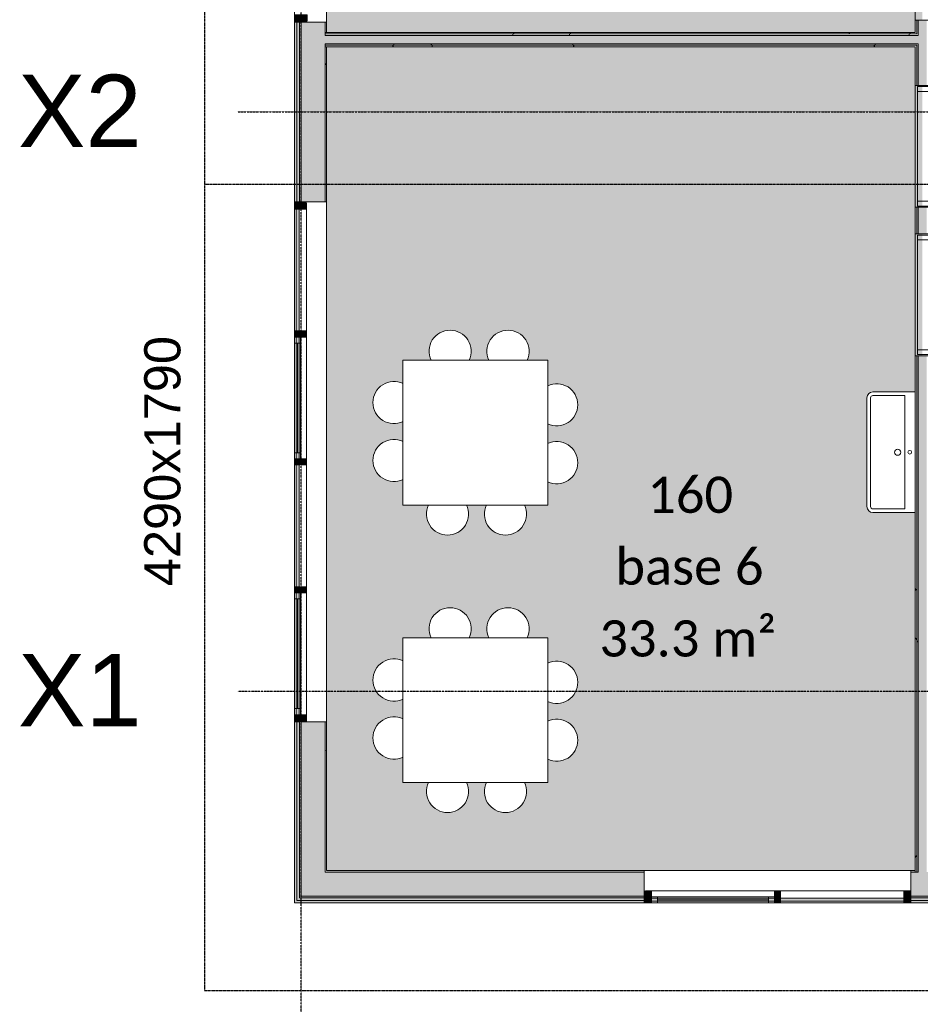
# Model space of a CAD drawing. Header units: millimetres. Extents: x -66110 to 16285, y -16697 to 38719.
# Tile 2 of 55: x -59681 to -52218, y -7395 to 765. Entities that reach past the tile are written whole.
import ezdxf

# ---------------------------------------------------------------- set-up
doc = ezdxf.new("R2010")
doc.units = ezdxf.units.MM
for name, pattern in [('Dash 1mm', [2, 1, -1]), ('Grid Line', [5, 2, -1, 1, -1]), ('Overhead', [3.96875, 2.38125, -1.5875])]:
    doc.linetypes.add(name, pattern=pattern)
for name, color, linetype, lineweight in [('Curtain Panels', 7, 'Continuous', 9), ('Curtain Wall Mullions', 7, 'Continuous', 18), ('Doors', 7, 'Dash 1mm', 9), ('IfcAnnotation', 7, 'Continuous', 9), ('IfcCurtainWall', 7, 'Continuous', 9), ('IfcDoor', 7, 'Continuous', 9), ('IfcGrid', 7, 'Continuous', 9), ('IfcWall', 7, 'Continuous', 9), ('IfcWindow', 7, 'Continuous', 9), ('Not Exported', 7, 'Continuous', 9), ('Windows', 7, 'Continuous', 9)]:
    doc.layers.add(name, color=color, linetype=linetype, lineweight=lineweight)
doc.layers.add('IfcFlowTerminal', color=9, linetype='Continuous', lineweight=9, true_color=0x808080)
doc.layers.add('IfcFurniture', color=9, linetype='Continuous', lineweight=9, true_color=0x808080)
doc.styles.add('Arial_1', font='arial.ttf', dxfattribs={"height": 600})
doc.styles.add('Calibri', font='calibri.ttf', dxfattribs={"height": 300})
doc.styles.add('Swis721 Lt BT', font='swissl.ttf', dxfattribs={"height": 300})
pattern_1 = [(0, (0, 0), (812.8, 203.2), [67.056, -542.544, 67.056, -542.544, -3251.2]), (0, (0, 0), (812.8, 203.2), [-1219.2, 67.056, -1152.144, 67.056, -542.544, -1422.4]), (0, (0, 0), (812.8, 203.2), [-3048, 67.056, -339.344, 67.056, -948.944]), (120, (304.8, 101.6), (-582.37636, 602.30545), [67.056, -542.544, 67.056, -542.544, -3251.2]), (120, (304.8, 101.6), (-582.37636, 602.30545), [-1219.2, 67.056, -1152.144, 67.056, -542.544, -1422.4]), (120, (304.8, 101.6), (-582.37636, 602.30545), [-3048, 67.056, -339.344, 67.056, -948.944]), (240, (406.4, 508), (-230.42364, -805.50545), [67.056, -542.544, 67.056, -542.544, -3251.2]), (240, (406.4, 508), (-230.42364, -805.50545), [-1219.2, 67.056, -1152.144, 67.056, -542.544, -1422.4]), (240, (406.4, 508), (-230.42364, -805.50545), [-3048, 67.056, -339.344, 67.056, -948.944])]

# ---------------------------------------------------------------- blocks, each defined once
blk = doc.blocks.new('_furniture_boks instance - _furniture_boks instance-1821464-plan 01 ny 200')
at = {"layer": 'IfcFurniture'}
for p, q in [((600, 600), (-600, 600)), ((-600, 600), (-600, -600)), ((600, -600), (600, 600)), ((-600, -600), (600, -600))]:
    blk.add_line(p, q, dxfattribs=at)
blk = doc.blocks.new('stol138 - stol-1915101-plan 01 ny 200')
at = {"layer": 'IfcFurniture'}
for start, end in [(360, 115.23706), (244.76294, 0)]:
    blk.add_arc((-1801.4, 56177.7), 175, start, end, dxfattribs=at)
blk = doc.blocks.new('stol139 - stol-1915110-plan 01 ny 200')
at = {"layer": 'IfcFurniture'}
for start, end in [(360, 115.23706), (244.76294, 0)]:
    blk.add_arc((-1801.4, 56097.7), 175, start, end, dxfattribs=at)
blk = doc.blocks.new('stol140 - stol-1915119-plan 01 ny 200')
at = {"layer": 'IfcFurniture'}
for start, end in [(90, 205.23706), (334.76294, 90)]:
    blk.add_arc((-2344.9, 56761.1), 175, start, end, dxfattribs=at)
blk = doc.blocks.new('stol141 - stol-1915128-plan 01 ny 200')
at = {"layer": 'IfcFurniture'}
for start, end in [(90, 205.23706), (334.76294, 90)]:
    blk.add_arc((-2424.9, 56761.1), 175, start, end, dxfattribs=at)
blk = doc.blocks.new('stol142 - stol-1915137-plan 01 ny 200')
at = {"layer": 'IfcFurniture'}
for start, end in [(154.76294, 270), (270, 25.23706)]:
    blk.add_arc((-2970.1, 55049), 175, start, end, dxfattribs=at)
blk = doc.blocks.new('stol143 - stol-1915146-plan 01 ny 200')
at = {"layer": 'IfcFurniture'}
for start, end in [(154.76294, 270), (270, 25.23706)]:
    blk.add_arc((-2890.1, 55049), 175, start, end, dxfattribs=at)
blk = doc.blocks.new('stol144 - stol-1915155-plan 01 ny 200')
at = {"layer": 'IfcFurniture'}
for start, end in [(64.76294, 180), (180, 295.23706)]:
    blk.add_arc((-3513.6, 55592.5), 175, start, end, dxfattribs=at)
blk = doc.blocks.new('stol145 - stol-1915164-plan 01 ny 200')
at = {"layer": 'IfcFurniture'}
for start, end in [(64.76294, 180), (180, 295.23706)]:
    blk.add_arc((-3513.6, 55672.5), 175, start, end, dxfattribs=at)
blk = doc.blocks.new('stol171 - stol-1915175-plan 01 ny 200')
at = {"layer": 'IfcFurniture'}
for start, end in [(0, 115.23706), (244.76294, 0)]:
    blk.add_arc((-4101.2, 56177.7), 175, start, end, dxfattribs=at)
blk = doc.blocks.new('stol172 - stol-1915184-plan 01 ny 200')
at = {"layer": 'IfcFurniture'}
for start, end in [(0, 115.23706), (244.76294, 0)]:
    blk.add_arc((-4101.2, 56097.7), 175, start, end, dxfattribs=at)
blk = doc.blocks.new('stol173 - stol-1915193-plan 01 ny 200')
at = {"layer": 'IfcFurniture'}
for start, end in [(90, 205.23706), (334.76294, 90)]:
    blk.add_arc((-4644.6, 56761.1), 175, start, end, dxfattribs=at)
blk = doc.blocks.new('stol174 - stol-1915202-plan 01 ny 200')
at = {"layer": 'IfcFurniture'}
for start, end in [(90, 205.23706), (334.76294, 90)]:
    blk.add_arc((-4724.6, 56761.1), 175, start, end, dxfattribs=at)
blk = doc.blocks.new('stol175 - stol-1915211-plan 01 ny 200')
at = {"layer": 'IfcFurniture'}
for start, end in [(154.76294, 270), (270, 25.23706)]:
    blk.add_arc((-5269.8, 55049), 175, start, end, dxfattribs=at)
blk = doc.blocks.new('stol176 - stol-1915220-plan 01 ny 200')
at = {"layer": 'IfcFurniture'}
for start, end in [(154.76294, 270), (270, 25.23706)]:
    blk.add_arc((-5189.8, 55049), 175, start, end, dxfattribs=at)
blk = doc.blocks.new('stol177 - stol-1915229-plan 01 ny 200')
at = {"layer": 'IfcFurniture'}
for start, end in [(64.76294, 180), (180, 295.23706)]:
    blk.add_arc((-5813.3, 55592.5), 175, start, end, dxfattribs=at)
blk = doc.blocks.new('stol178 - stol-1915238-plan 01 ny 200')
at = {"layer": 'IfcFurniture'}
for start, end in [(64.76294, 180), (180, 295.23706)]:
    blk.add_arc((-5813.3, 55672.5), 175, start, end, dxfattribs=at)
blk = doc.blocks.new('System Panel - Gf100-1946558-plan 01 ny 200')
at = {"layer": 'IfcCurtainWall', "true_color": 0x80ffff}
blk.add_hatch(color=131, dxfattribs=at).paths.add_polyline_path([(-505, -37.5), (505, -37.5), (505, -12.5), (-505, -12.5)])
at = {"layer": 'Curtain Panels'}
for p, q in [((505, -12.5), (-505, -12.5)), ((-505, -12.5), (-505, -37.5)), ((-505, -37.5), (505, -37.5)), ((505, -37.5), (505, -12.5))]:
    blk.add_line(p, q, dxfattribs=at)
blk = doc.blocks.new('Rectangular Mullion - 50x100 høyre-1946552-plan 01 ny 200')
at = {"layer": 'IfcCurtainWall'}
for p, q in [((-57404, -805), (-57404, -1815)), ((-57304, -1815), (-57304, -805))]:
    blk.add_line(p, q, dxfattribs=at)
blk = doc.blocks.new('Rectangular Mullion - 50x100 høyre-1946553-plan 01 ny 200')
at = {"layer": 'IfcCurtainWall'}
for p, q in [((-57404, -2925), (-57404, -3935)), ((-57304, -3935), (-57304, -2925))]:
    blk.add_line(p, q, dxfattribs=at)
blk = doc.blocks.new('Rectangular Mullion - 50x100 venstre-2027930-plan 01 ny 200')
at = {"layer": 'IfcCurtainWall', "true_color": 0xa62f11}
blk.add_hatch(color=24, dxfattribs=at).paths.add_polyline_path([(-10, 50), (-10, -50), (-60, -50), (-60, 50)])
at = {"layer": 'Curtain Wall Mullions'}
for p, q in [((-60, -50), (-60, 50)), ((-60, 50), (-10, 50)), ((-10, 50), (-10, -50)), ((-1, -50), (-1, 50)), ((-1, 50), (0, 50)), ((0, 50), (0, -50)), ((-10, -50), (-60, -50)), ((0, -50), (-1, -50))]:
    blk.add_line(p, q, dxfattribs=at)
blk = doc.blocks.new('Rectangular Mullion - 50x100-1874893-plan 01 ny 200')
at = {"layer": 'IfcCurtainWall', "true_color": 0xa62f11}
blk.add_hatch(color=24, dxfattribs=at).paths.add_polyline_path([(-25, 50), (25, 50), (25, -50), (-25, -50)])
at = {"layer": 'Curtain Wall Mullions'}
for p, q in [((-25, 50), (25, 50)), ((-25, -50), (-25, 50)), ((25, 50), (25, -50)), ((25, -50), (-25, -50))]:
    blk.add_line(p, q, dxfattribs=at)
blk = doc.blocks.new('System Panel - Gf100-1946557-plan 01 ny 200')
at = {"layer": 'IfcCurtainWall', "true_color": 0x80ffff}
blk.add_hatch(color=131, dxfattribs=at).paths.add_polyline_path([(505, -12.5), (-505, -12.5), (-505, -37.5), (505, -37.5)])
at = {"layer": 'Curtain Panels'}
for p, q in [((505, -12.5), (-505, -12.5)), ((-505, -12.5), (-505, -37.5)), ((-505, -37.5), (505, -37.5)), ((505, -37.5), (505, -12.5))]:
    blk.add_line(p, q, dxfattribs=at)
blk = doc.blocks.new('Rectangular Mullion - 50x100 høyre-1946554-plan 01 ny 200')
at = {"layer": 'IfcCurtainWall'}
for p, q in [((-57404, -3985), (-57404, -4995)), ((-57304, -4995), (-57304, -3985)), ((-57404, -5045), (-57404, -5054)), ((-57304, -5054), (-57304, -5045))]:
    blk.add_line(p, q, dxfattribs=at)
blk = doc.blocks.new('Curtain Wall-Awning - Curtain Wall-Awning-2075036-plan 01 ny 200')
at = {"layer": 'IfcWindow'}
for p, q in [((-505, 0), (505, 0)), ((505, -50), (-505, -50))]:
    blk.add_line(p, q, dxfattribs=at)
at = {"layer": 'Windows'}
for p, q in [((-505, -50), (-505, 0)), ((-505, 0), (-505, -50)), ((-455, 0), (-505, 0)), ((-505, -50), (-455, -50)), ((-455, -50), (-455, 0)), ((-455, -24.6), (455, -24.6)), ((455, 0), (505, 0)), ((455, -50), (455, 0)), ((505, -50), (455, -50)), ((505, 0), (505, -50)), ((505, 0), (505, -50))]:
    blk.add_line(p, q, dxfattribs=at)
blk = doc.blocks.new('Rectangular Mullion - 50x100 høyre-1945427-plan 01 ny 200')
at = {"layer": 'IfcCurtainWall', "true_color": 0xa62f11}
blk.add_hatch(color=24, dxfattribs=at).paths.add_polyline_path([(-60, 50), (-60, -50), (-10, -50), (-10, 50)])
at = {"layer": 'Curtain Wall Mullions'}
for p, q in [((-60, 50), (-60, -50)), ((-10, 50), (-60, 50)), ((-10, -50), (-10, 50)), ((0, 50), (-1, 50)), ((-1, 50), (-1, -50)), ((0, -50), (0, 50)), ((-60, -50), (-10, -50)), ((-1, -50), (0, -50))]:
    blk.add_line(p, q, dxfattribs=at)
blk = doc.blocks.new('Dør Enkel - D10x21-1991679-plan 01 ny 200')
at = {"layer": 'Doors', "linetype": 'Continuous'}
for p, q in [((-455, 40), (-495, 40)), ((-495, 40), (-495, -60)), ((-455, -60), (-455, 40)), ((455, -60), (455, 40)), ((495, 40), (455, 40)), ((495, -60), (495, 40)), ((-495, -60), (-455, -60)), ((455, -60), (455, -970)), ((455, -60), (495, -60))]:
    blk.add_line(p, q, dxfattribs=at)
at = {"layer": 'Doors'}
blk.add_arc((455, -60), 910, 180, 270, dxfattribs=at)
at = {"layer": 'IfcDoor'}
for p, q in [((-455, 40), (455, 40)), ((-455, -60), (455, -60))]:
    blk.add_line(p, q, dxfattribs=at)
blk = doc.blocks.new('Dør Enkel_Glassfelt - D10x21__Glassfelt-1960222-plan 01 ny 200')
at = {"layer": 'Doors', "color": 150, "linetype": 'Continuous', "true_color": 0x0080ff}
blk.add_line((455, 60), (455, 970), dxfattribs=at)
at = {"layer": 'Doors', "linetype": 'Continuous'}
for p, q in [((-495, -40), (-495, 60)), ((-495, 60), (-455, 60)), ((-455, 60), (-455, -40)), ((455, 60), (455, -40)), ((455, 60), (495, 60)), ((495, 60), (495, -40)), ((-455, -40), (-495, -40)), ((495, -40), (455, -40))]:
    blk.add_line(p, q, dxfattribs=at)
at = {"layer": 'Doors'}
blk.add_arc((455, 60), 910, 90, 180, dxfattribs=at)
at = {"layer": 'IfcDoor'}
for p, q in [((-455, 60), (455, 60)), ((-455, -40), (455, -40))]:
    blk.add_line(p, q, dxfattribs=at)
blk = doc.blocks.new('Servant - renne 1000-2001925-plan 01 ny 200')
at = {"layer": 'IfcFlowTerminal'}
for p, q in [((-500, -20), (-500, -370)), ((500, -370), (500, -20)), ((-470, -370), (-470, -105)), ((-470, -105), (470, -105)), ((470, -105), (470, -370)), ((450, -390), (-450, -390)), ((-450, -420), (450, -420))]:
    blk.add_line(p, q, dxfattribs=at)
for centre, radius in [((0, -65), 15), ((0, -165.2), 25)]:
    blk.add_circle(centre, radius, dxfattribs=at)
for centre, radius, start, end in [((-450, -370), 50, 180, 270), ((-450, -370), 20, 180, 270), ((450, -370), 50, 270, 360), ((450, -370), 20, 270, 360)]:
    blk.add_arc(centre, radius, start, end, dxfattribs=at)
blk = doc.blocks.new('Rectangular Mullion - 50x100 høyre-V82-plan 01 ny 200')
at = {"layer": 'IfcCurtainWall', "true_color": 0xa62f11}
blk.add_hatch(color=24, dxfattribs=at).paths.add_polyline_path([(-10, -50), (-10, 50), (-60, 50), (-60, -50)])
at = {"layer": 'Curtain Wall Mullions'}
for p, q in [((-10, 50), (-60, 50)), ((-60, 50), (-60, -50)), ((-10, -50), (-10, 50)), ((0, 50), (-1, 50)), ((-1, 50), (-1, -50)), ((0, -50), (0, 50)), ((-60, -50), (-10, -50)), ((-1, -50), (0, -50))]:
    blk.add_line(p, q, dxfattribs=at)
blk = doc.blocks.new('System Panel - Gf100-2028170-plan 01 ny 200')
at = {"layer": 'IfcCurtainWall', "true_color": 0x80ffff}
blk.add_hatch(color=131, dxfattribs=at).paths.add_polyline_path([(510, -37.5), (510, -12.5), (-510, -12.5), (-510, -37.5), (185.9, -37.5)])
at = {"layer": 'Curtain Panels'}
for p, q in [((510, -12.5), (-510, -12.5)), ((-510, -12.5), (-510, -37.5)), ((-510, -37.5), (510, -37.5)), ((510, -37.5), (510, -12.5))]:
    blk.add_line(p, q, dxfattribs=at)
blk = doc.blocks.new('Rectangular Mullion - 50x100 høyre-2028166-plan 01 ny 200')
at = {"layer": 'IfcCurtainWall'}
for p, q in [((-41325, -6454), (-42345, -6454)), ((-42345, -6554), (-41325, -6554))]:
    blk.add_line(p, q, dxfattribs=at)
blk = doc.blocks.new('Rectangular Mullion - 50x100 venstre-2031598-plan 01 ny 200')
at = {"layer": 'IfcCurtainWall', "true_color": 0xa62f11}
blk.add_hatch(color=24, dxfattribs=at).paths.add_polyline_path([(-60, 50), (-10, 50), (-10, -50), (-60, -50)])
at = {"layer": 'Curtain Wall Mullions'}
for p, q in [((-60, -50), (-60, 50)), ((-60, 50), (-10, 50)), ((-10, 50), (-10, -50)), ((-1, -50), (-1, 50)), ((-1, 50), (0, 50)), ((0, 50), (0, -50)), ((-10, -50), (-60, -50)), ((0, -50), (-1, -50))]:
    blk.add_line(p, q, dxfattribs=at)
blk = doc.blocks.new('Rectangular Mullion - 50x100 høyre-2028168-plan 01 ny 200')
at = {"layer": 'IfcCurtainWall'}
for p, q in [((-40255, -6454), (-41275, -6454)), ((-40196, -6454), (-40205, -6454)), ((-41275, -6554), (-40255, -6554)), ((-40205, -6554), (-40196, -6554))]:
    blk.add_line(p, q, dxfattribs=at)
blk = doc.blocks.new('Rectangular Mullion - 50x100 høyre-1874904-plan 01 ny 200')
at = {"layer": 'IfcCurtainWall', "true_color": 0xa62f11}
h = blk.add_hatch(color=24, dxfattribs=at)
h.paths.add_polyline_path([(-10, 50), (-60, 50), (-60, -50), (-10, -50)])
h.paths.add_polyline_path([(0, 50), (-1, 50), (0, -50)])
at = {"layer": 'Curtain Wall Mullions'}
for p, q in [((-60, 50), (-60, -50)), ((-10, 50), (-60, 50)), ((-10, -50), (-10, 50)), ((0, 50), (-1, 50)), ((-1, 50), (-1, -50)), ((0, -50), (0, 50)), ((-60, -50), (-10, -50)), ((-1, -50), (0, -50))]:
    blk.add_line(p, q, dxfattribs=at)
blk = doc.blocks.new('System Panel - Gf100-2028172-plan 01 ny 200')
at = {"layer": 'IfcCurtainWall', "true_color": 0x80ffff}
blk.add_hatch(color=131, dxfattribs=at).paths.add_polyline_path([(510, -37.5), (510, -12.5), (-510, -12.5), (-510, -37.5), (403.3, -37.5)])
at = {"layer": 'Curtain Panels'}
for p, q in [((510, -12.5), (-510, -12.5)), ((-510, -12.5), (-510, -37.5)), ((-510, -37.5), (510, -37.5)), ((510, -37.5), (510, -12.5))]:
    blk.add_line(p, q, dxfattribs=at)
blk = doc.blocks.new('Curtain Wall-Awning - Curtain Wall-Awning-2075534-plan 01 ny 200')
at = {"layer": 'IfcWindow'}
for p, q in [((-510, 0), (510, 0)), ((510, -50), (-510, -50))]:
    blk.add_line(p, q, dxfattribs=at)
at = {"layer": 'Windows'}
for p, q in [((-510, -50), (-510, 0)), ((-510, 0), (-510, -50)), ((-460, 0), (-510, 0)), ((-510, -50), (-460, -50)), ((-460, -50), (-460, 0)), ((-460, -24.6), (460, -24.6)), ((460, 0), (510, 0)), ((460, -50), (460, 0)), ((510, -50), (460, -50)), ((510, 0), (510, -50)), ((510, 0), (510, -50))]:
    blk.add_line(p, q, dxfattribs=at)

msp = doc.modelspace()

# ---------------------------------------------------------------- hatches: boundary and pattern name
at = {"layer": 'IfcWall', "lineweight": 5, "true_color": 0xa62f11}
h = msp.add_hatch(color=24, dxfattribs=at)
h.paths.add_polyline_path([(-57385, -6554), (-57385, -5055), (-57404, -5055), (-57404, -6554)])
h.paths.add_polyline_path([(-57404, -745), (-57385, -745), (-57385, 745), (-57404, 745), (-57404, -736.6)])
h.paths.add_polyline_path([(-57385, 2955), (-57385, 7404), (-57404, 7404), (-57404, 2955)])
at = {"layer": 'IfcWall', "lineweight": 5, "true_color": 0xf0f0f0}
h = msp.add_hatch(color=7, dxfattribs=at)
h.paths.add_polyline_path([(-57385, -6535), (-57362, -6535), (-57362, -5055), (-57385, -5055), (-57385, -6512)])
h.paths.add_polyline_path([(-57385, -745), (-57362, -745), (-57362, 745), (-57385, 745), (-57385, -736.6)])
h.paths.add_polyline_path([(-57362, 2955), (-57362, 7385), (-57385, 7385), (-57385, 2955)])
at = {"layer": 'IfcWall', "lineweight": 5, "true_color": 0x787878}
h = msp.add_hatch(color=8, dxfattribs=at)
h.paths.add_polyline_path([(-57350, -6512), (-57350, -5055), (-57362, -5055), (-57362, -6512)])
h.paths.add_polyline_path([(-57350, -745), (-57350, 745), (-57362, 745), (-57362, -745)])
h.paths.add_polyline_path([(-57350, 2955), (-57350, 7362), (-57362, 7362), (-57362, 2955)])
at = {"layer": 'IfcWall', "lineweight": 5, "true_color": 0xffffcd}
h = msp.add_hatch(color=7, dxfattribs=at)
h.paths.add_polyline_path([(-57150, -6500), (-57150, -5055), (-57350, -5055), (-57350, -6500)])
h.paths.add_polyline_path([(-57150, -745), (-57150, 745), (-57350, 745), (-57350, -745)])
h.paths.add_polyline_path([(-57150, 2955), (-57150, 7350), (-57350, 7350), (-57350, 2955)])
at = {"layer": 'IfcWall', "true_color": 0x787878}
h = msp.add_hatch(dxfattribs=at)
h.set_pattern_fill('FP_1', color=8, style=0, pattern_type=2)
h.set_pattern_definition(pattern_1)
h.paths.add_polyline_path([(-57137.5, -6300), (-57137.5, -5055), (-57150, -5055), (-57150, -6300)])
h.paths.add_polyline_path([(-57150, -745), (-57137.5, -745), (-57137.5, 540), (-57150, 540), (-57150, -736.6)])
h.paths.add_polyline_path([(-57150, 660), (-57137.5, 660), (-57137.5, 745), (-57150, 745)])
h.paths.add_polyline_path([(-57150, 2955), (-57137.5, 2955), (-57137.5, 3375), (-57150, 3375)])
h.paths.add_polyline_path([(-57150, 3575), (-57137.5, 3575), (-57137.5, 7150), (-57150, 7150), (-57150, 4409.8)])
at = {"layer": 'IfcWall', "lineweight": 5, "true_color": 0xffffcd}
h = msp.add_hatch(color=7, dxfattribs=at)
h.paths.add_polyline_path([(-52235, -6300), (-52165, -6300), (-52165, -2020), (-52235, -2020), (-52235, -6287.5)])
h.paths.add_polyline_path([(-52165, -1010), (-52165, -790), (-52235, -790), (-52235, -1010)])
h.paths.add_polyline_path([(-52165, 220), (-52165, 760), (-52235, 760), (-52235, 220)])
h.paths.add_polyline_path([(-52235, 1770), (-52165, 1770), (-52165, 3550), (-52235, 3550), (-52235, 2500)])
at = {"layer": 'IfcWall', "true_color": 0x787878}
h = msp.add_hatch(dxfattribs=at)
h.set_pattern_fill('FP_1', color=8, style=0, pattern_type=2)
h.set_pattern_definition(pattern_1)
h.paths.add_polyline_path([(-52247.5, -6300), (-52247.5, -2020), (-52260, -2020), (-52260, -6300)])
h.paths.add_polyline_path([(-52260, -1010), (-52247.5, -1010), (-52247.5, -790), (-52260, -790)])
h.paths.add_polyline_path([(-52260, 220), (-52247.5, 220), (-52247.5, 552.5), (-52260, 552.5), (-52260, 540)])
h.paths.add_polyline_path([(-52247.5, 647.5), (-52247.5, 760), (-52260, 760), (-52260, 647.5)])
h.paths.add_polyline_path([(-52260, 1770), (-52247.5, 1770), (-52247.5, 3387.5), (-52260, 3387.5), (-52260, 2694.3)])
h = msp.add_hatch(dxfattribs=at)
h.set_pattern_fill('FP_1', color=8, style=0, pattern_type=2)
h.set_pattern_definition(pattern_1)
h.paths.add_polyline_path([(-52247.5, -6300), (-52235, -6300), (-52235, -2020), (-52247.5, -2020), (-52247.5, -6287.5)])
h.paths.add_polyline_path([(-52247.5, -1010), (-52235, -1010), (-52235, -790), (-52247.5, -790), (-52247.5, -935)])
h.paths.add_polyline_path([(-52247.5, 220), (-52235, 220), (-52235, 565), (-52247.5, 565), (-52247.5, 540)])
h.paths.add_polyline_path([(-52235, 635), (-52235, 760), (-52247.5, 760), (-52247.5, 635)])
h.paths.add_polyline_path([(-52235, 1770), (-52235, 3400), (-52247.5, 3400), (-52247.5, 1770)])
h = msp.add_hatch(dxfattribs=at)
h.set_pattern_fill('FP_1', color=8, style=0, pattern_type=2)
h.set_pattern_definition(pattern_1)
h.paths.add_polyline_path([(-52260, 647.5), (-52260, 660), (-57150, 660), (-57150, 647.5), (-53235.9, 647.5)])
h = msp.add_hatch(dxfattribs=at)
h.set_pattern_fill('FP_1', color=8, style=0, pattern_type=2)
h.set_pattern_definition(pattern_1)
h.paths.add_polyline_path([(-57150, 635), (-52247.5, 635), (-52247.5, 647.5), (-57150, 647.5)])
at = {"layer": 'IfcWall', "lineweight": 5, "true_color": 0xffffcd}
msp.add_hatch(color=7, dxfattribs=at).paths.add_polyline_path([(-52247.5, 565), (-52235, 565), (-52235, 635), (-57150, 635), (-57150, 565), (-52260, 565)])
at = {"layer": 'IfcWall', "true_color": 0x787878}
h = msp.add_hatch(dxfattribs=at)
h.set_pattern_fill('FP_1', color=8, style=0, pattern_type=2)
h.set_pattern_definition(pattern_1)
h.paths.add_polyline_path([(-55810.8, 552.5), (-52247.5, 552.5), (-52247.5, 565), (-57150, 565), (-57150, 552.5), (-57098.2, 552.5)])
h = msp.add_hatch(dxfattribs=at)
h.set_pattern_fill('FP_1', color=8, style=0, pattern_type=2)
h.set_pattern_definition(pattern_1)
h.paths.add_polyline_path([(-55810.8, 540), (-52260, 540), (-52260, 552.5), (-57150, 552.5), (-57150, 540), (-57098.2, 540)])
at = {"layer": 'IfcWall', "lineweight": 5, "true_color": 0xffffcd}
h = msp.add_hatch(color=7, dxfattribs=at)
h.paths.add_polyline_path([(-40195, -6500), (-39205, -6500), (-39205, -6300), (-40195, -6300)])
h.paths.add_polyline_path([(-36750, -6500), (-36750, -6300), (-37295, -6300), (-37295, -6500), (-36950, -6500)])
h.paths.add_polyline_path([(-57150, -6500), (-54505, -6500), (-54505, -6300), (-57150, -6300)])
h.paths.add_polyline_path([(-48729.9, -6500), (-48205, -6500), (-48205, -6300), (-49695, -6300), (-49695, -6500), (-48990, -6500)])
h.paths.add_polyline_path([(-50805, -6500), (-50805, -6300), (-52295, -6300), (-52295, -6500), (-51240, -6500)])
h.paths.add_polyline_path([(-42936.5, -6500), (-42405, -6500), (-42405, -6300), (-43895, -6300), (-43895, -6500), (-42990, -6500)])
at = {"layer": 'IfcWall', "true_color": 0x787878}
h = msp.add_hatch(dxfattribs=at)
h.set_pattern_fill('FP_1', color=8, style=0, pattern_type=2)
h.set_pattern_definition(pattern_1)
h.paths.add_polyline_path([(-48205, -6300), (-48205, -6287.5), (-48990, -6287.5), (-48990, -6300), (-48729.9, -6300)])
h.paths.add_polyline_path([(-43895, -6300), (-43110, -6300), (-43110, -6287.5), (-43895, -6287.5)])
h.paths.add_polyline_path([(-51240, -6300), (-50805, -6300), (-50805, -6287.5), (-51240, -6287.5)])
h.paths.add_polyline_path([(-51340, -6300), (-51340, -6287.5), (-52140, -6287.5), (-52140, -6300), (-51948.5, -6300)])
h.paths.add_polyline_path([(-36962.5, -6300), (-36950, -6300), (-36950, -6287.5), (-37295, -6287.5), (-37295, -6300), (-37143.1, -6300)])
h.paths.add_polyline_path([(-39718, -6300), (-39610, -6300), (-39610, -6287.5), (-40195, -6287.5), (-40195, -6300)])
h.paths.add_polyline_path([(-57137.5, -6300), (-54505, -6300), (-54505, -6287.5), (-57137.5, -6287.5)])
h.paths.add_polyline_path([(-49110, -6300), (-49110, -6287.5), (-49695, -6287.5), (-49695, -6300), (-49373.6, -6300)])
h.paths.add_polyline_path([(-52295, -6300), (-52260, -6300), (-52260, -6287.5), (-52295, -6287.5)])
h.paths.add_polyline_path([(-39205, -6300), (-39205, -6287.5), (-39490, -6287.5), (-39490, -6300), (-39396.1, -6300)])
h.paths.add_polyline_path([(-42936.5, -6300), (-42405, -6300), (-42405, -6287.5), (-42990, -6287.5), (-42990, -6300)])
at = {"layer": 'IfcWall', "lineweight": 5, "true_color": 0xf0f0f0}
h = msp.add_hatch(color=7, dxfattribs=at)
h.paths.add_polyline_path([(-39205, -6535), (-39205, -6512), (-40195, -6512), (-40195, -6535), (-39718, -6535)])
h.paths.add_polyline_path([(-36750, -6535), (-36715, -6535), (-36715, -6512), (-37295, -6512), (-37295, -6535), (-37143.1, -6535)])
h.paths.add_polyline_path([(-57137.5, -6535), (-54505, -6535), (-54505, -6512), (-57362, -6512), (-57362, -6535), (-57150, -6535)])
h.paths.add_polyline_path([(-52295, -6535), (-50805, -6535), (-50805, -6512), (-52295, -6512)])
h.paths.add_polyline_path([(-49695, -6535), (-48205, -6535), (-48205, -6512), (-49695, -6512)])
h.paths.add_polyline_path([(-42936.5, -6535), (-42405, -6535), (-42405, -6512), (-43895, -6512), (-43895, -6535), (-43580.2, -6535)])
at = {"layer": 'IfcWall', "lineweight": 5, "true_color": 0x787878}
h = msp.add_hatch(color=8, dxfattribs=at)
h.paths.add_polyline_path([(-43895, -6512), (-42405, -6512), (-42405, -6500), (-43895, -6500)])
h.paths.add_polyline_path([(-54505, -6512), (-54505, -6500), (-57350, -6500), (-57350, -6512), (-55810.8, -6512)])
h.paths.add_polyline_path([(-51240, -6512), (-50805, -6512), (-50805, -6500), (-52295, -6500), (-52295, -6512), (-51252.5, -6512)])
h.paths.add_polyline_path([(-49695, -6512), (-48205, -6512), (-48205, -6500), (-49695, -6500)])
h.paths.add_polyline_path([(-39718, -6512), (-39205, -6512), (-39205, -6500), (-40195, -6500), (-40195, -6512)])
h.paths.add_polyline_path([(-37295, -6512), (-36738, -6512), (-36738, -6500), (-37295, -6500)])
at = {"layer": 'IfcWall', "true_color": 0xa62f11}
h = msp.add_hatch(color=24, dxfattribs=at)
h.paths.add_polyline_path([(-57385, -6554), (-54505, -6554), (-54505, -6535), (-57385, -6535)])
h.paths.add_polyline_path([(-49695, -6554), (-48205, -6554), (-48205, -6535), (-49695, -6535)])
h.paths.add_polyline_path([(-50805, -6554), (-50805, -6535), (-52295, -6535), (-52295, -6554), (-51948.5, -6554)])
h.paths.add_polyline_path([(-40195, -6554), (-39205, -6554), (-39205, -6535), (-40195, -6535)])
h.paths.add_polyline_path([(-43895, -6554), (-42405, -6554), (-42405, -6535), (-43895, -6535)])
h.paths.add_polyline_path([(-37143.1, -6554), (-36696, -6554), (-36696, -6535), (-37295, -6535), (-37295, -6554)])
at = {"layer": 'Not Exported', "true_color": 0xedfae6}
msp.add_hatch(color=7, dxfattribs=at).paths.add_polyline_path([(-52260, 660), (-52260, 760), (-52200, 760), (-52200, 1770), (-52260, 1770), (-52260, 3375), (-57137.5, 3375), (-57137.5, 660), (-53235.9, 660)])
at = {"layer": 'Not Exported', "true_color": 0xdee9dc}
h = msp.add_hatch(color=254, dxfattribs=at)
h.paths.add_polyline_path([(-53235.9, -6287.5), (-52260, -6287.5), (-52260, -3319.8), (-52622.9, -3318.1), (-52635, -3313.1), (-52645.4, -3305.2), (-52655.4, -3289.8), (-52659.3, -3275), (-52660, -3269.8), (-52658.3, -2356.9), (-52653.3, -2344.8), (-52645.4, -2334.5), (-52630, -2324.5), (-52615.2, -2320.5), (-52610, -2319.8), (-52260, -2319.8), (-52260, -2020), (-52200, -2020), (-52200, -1010), (-52260, -1010), (-52260, -790), (-52200, -790), (-52200, 220), (-52260, 220), (-52260, 540), (-57137.5, 540), (-57137.5, -6287.5), (-54505, -6287.5)])
h.paths.add_polyline_path([(-55655.8, -5806.3), (-55701.1, -5800.4), (-55743.3, -5782.9), (-55779.5, -5755.1), (-55810.8, -5710.6), (-55824.8, -5676.6), (-55830.8, -5631.3), (-55824.8, -5586), (-55812.9, -5557.2), (-55978.7, -5557.2), (-55966.7, -5586), (-55960.8, -5631.3), (-55966.7, -5676.6), (-55984.2, -5718.8), (-56012, -5755.1), (-56048.3, -5782.9), (-56090.5, -5800.4), (-56135.8, -5806.3), (-56181.1, -5800.4), (-56223.3, -5782.9), (-56259.5, -5755.1), (-56287.3, -5718.8), (-56304.8, -5676.6), (-56310.8, -5631.3), (-56304.8, -5586), (-56292.9, -5557.2), (-56505.1, -5557.2), (-56505.1, -5345.1), (-56533.9, -5357), (-56579.2, -5362.9), (-56624.5, -5357), (-56666.7, -5339.5), (-56702.9, -5311.7), (-56730.7, -5275.4), (-56748.2, -5233.2), (-56754.2, -5187.9), (-56748.2, -5142.7), (-56730.7, -5100.4), (-56702.9, -5064.2), (-56666.7, -5036.4), (-56624.5, -5018.9), (-56579.2, -5012.9), (-56533.9, -5018.9), (-56505.1, -5030.8), (-56505.1, -4865.1), (-56533.9, -4877), (-56579.2, -4882.9), (-56624.5, -4877), (-56666.7, -4859.5), (-56702.9, -4831.7), (-56730.7, -4795.4), (-56748.2, -4753.2), (-56754.2, -4707.9), (-56748.2, -4662.7), (-56730.7, -4620.4), (-56702.9, -4584.2), (-56666.7, -4556.4), (-56624.5, -4538.9), (-56579.2, -4532.9), (-56533.9, -4538.9), (-56505.1, -4550.8), (-56505.1, -4357.2), (-56271.5, -4357.2), (-56283.4, -4328.4), (-56289.4, -4283.1), (-56283.4, -4237.9), (-56265.9, -4195.6), (-56238.1, -4159.4), (-56201.9, -4131.6), (-56159.7, -4114.1), (-56114.4, -4108.1), (-56069.1, -4114.1), (-56026.9, -4131.6), (-55990.6, -4159.4), (-55962.8, -4195.6), (-55945.3, -4237.9), (-55939.4, -4283.1), (-55945.3, -4328.4), (-55957.3, -4357.2), (-55791.5, -4357.2), (-55803.4, -4328.4), (-55809.4, -4283.1), (-55803.4, -4237.9), (-55785.9, -4195.6), (-55758.1, -4159.4), (-55721.9, -4131.6), (-55679.7, -4114.1), (-55634.4, -4108.1), (-55589.1, -4114.1), (-55546.9, -4131.6), (-55510.6, -4159.4), (-55482.8, -4195.6), (-55465.3, -4237.9), (-55459.4, -4283.1), (-55465.3, -4328.4), (-55477.3, -4357.2), (-55305.1, -4357.2), (-55305.1, -4569.4), (-55276.3, -4557.5), (-55231, -4551.5), (-55185.7, -4557.5), (-55143.5, -4575), (-55107.2, -4602.8), (-55079.4, -4639), (-55061.9, -4681.2), (-55056, -4726.5), (-55061.9, -4771.8), (-55079.4, -4814), (-55107.2, -4850.3), (-55143.5, -4878.1), (-55185.7, -4895.6), (-55231, -4901.5), (-55276.3, -4895.6), (-55305.1, -4883.6), (-55305.1, -5049.4), (-55276.3, -5037.5), (-55231, -5031.5), (-55185.7, -5037.5), (-55143.5, -5055), (-55107.2, -5082.8), (-55079.4, -5119), (-55061.9, -5161.2), (-55056, -5206.5), (-55061.9, -5251.8), (-55079.4, -5294), (-55107.2, -5330.3), (-55143.5, -5358.1), (-55185.7, -5375.6), (-55231, -5381.5), (-55276.3, -5375.6), (-55305.1, -5363.6), (-55305.1, -5557.2), (-55498.7, -5557.2), (-55486.7, -5586), (-55480.8, -5631.3), (-55486.7, -5676.6), (-55504.2, -5718.8), (-55532, -5755.1), (-55568.3, -5782.9), (-55610.5, -5800.4)])
h.paths.add_polyline_path([(-55655.8, -3506.6), (-55701.1, -3500.6), (-55743.3, -3483.2), (-55779.5, -3455.3), (-55810.8, -3410.8), (-55824.8, -3376.9), (-55830.8, -3331.6), (-55824.8, -3286.3), (-55812.9, -3257.5), (-55978.7, -3257.5), (-55966.7, -3286.3), (-55960.8, -3331.6), (-55966.7, -3376.9), (-55984.2, -3419.1), (-56012, -3455.3), (-56048.3, -3483.2), (-56090.5, -3500.6), (-56135.8, -3506.6), (-56181.1, -3500.6), (-56223.3, -3483.2), (-56259.5, -3455.3), (-56287.3, -3419.1), (-56304.8, -3376.9), (-56310.8, -3331.6), (-56304.8, -3286.3), (-56292.9, -3257.5), (-56505.1, -3257.5), (-56505.1, -3045.3), (-56533.9, -3057.2), (-56579.2, -3063.2), (-56624.5, -3057.2), (-56666.7, -3039.8), (-56702.9, -3011.9), (-56730.7, -2975.7), (-56748.2, -2933.5), (-56754.2, -2888.2), (-56748.2, -2842.9), (-56730.7, -2800.7), (-56702.9, -2764.5), (-56666.7, -2736.6), (-56624.5, -2719.2), (-56579.2, -2713.2), (-56533.9, -2719.2), (-56505.1, -2731.1), (-56505.1, -2565.3), (-56533.9, -2577.2), (-56579.2, -2583.2), (-56624.5, -2577.2), (-56666.7, -2559.8), (-56702.9, -2531.9), (-56730.7, -2495.7), (-56748.4, -2452), (-56754.2, -2408.2), (-56748.2, -2362.9), (-56730.7, -2320.7), (-56702.9, -2284.5), (-56666.7, -2256.6), (-56624.5, -2239.2), (-56579.2, -2233.2), (-56533.9, -2239.2), (-56505.1, -2251.1), (-56505.1, -2057.5), (-56271.5, -2057.5), (-56283.4, -2028.7), (-56289.4, -1983.4), (-56283.4, -1938.1), (-56265.9, -1895.9), (-56238.1, -1859.7), (-56201.9, -1831.8), (-56159.7, -1814.4), (-56114.4, -1808.4), (-56069.1, -1814.4), (-56026.9, -1831.8), (-55990.6, -1859.7), (-55962.8, -1895.9), (-55945.3, -1938.1), (-55939.4, -1983.4), (-55945.3, -2028.7), (-55957.3, -2057.5), (-55791.5, -2057.5), (-55803.4, -2028.7), (-55809.4, -1983.4), (-55803.4, -1938.1), (-55785.9, -1895.9), (-55758.1, -1859.7), (-55721.9, -1831.8), (-55679.7, -1814.4), (-55634.4, -1808.4), (-55589.1, -1814.4), (-55546.9, -1831.8), (-55510.6, -1859.7), (-55482.8, -1895.9), (-55465.3, -1938.1), (-55459.4, -1983.4), (-55465.3, -2028.7), (-55477.3, -2057.5), (-55305.1, -2057.5), (-55305.1, -2269.7), (-55276.3, -2257.8), (-55231, -2251.8), (-55185.7, -2257.8), (-55143.5, -2275.2), (-55107.2, -2303.1), (-55079.4, -2339.3), (-55061.9, -2381.5), (-55056, -2426.8), (-55061.9, -2472.1), (-55079.4, -2514.3), (-55107.2, -2550.5), (-55143.5, -2578.4), (-55185.7, -2595.8), (-55231, -2601.8), (-55276.3, -2595.8), (-55305.1, -2583.9), (-55305.1, -2749.7), (-55276.3, -2737.8), (-55231, -2731.8), (-55185.7, -2737.8), (-55143.5, -2755.2), (-55107.2, -2783.1), (-55079.4, -2819.3), (-55061.9, -2861.5), (-55056, -2906.8), (-55061.9, -2952.1), (-55079.4, -2994.3), (-55107.2, -3030.5), (-55143.5, -3058.4), (-55185.7, -3075.8), (-55231, -3081.8), (-55276.3, -3075.8), (-55305.1, -3063.9), (-55305.1, -3257.5), (-55498.7, -3257.5), (-55486.7, -3286.3), (-55480.8, -3331.6), (-55486.7, -3376.9), (-55504.2, -3419.1), (-55532, -3455.3), (-55568.3, -3483.2), (-55610.5, -3500.6)])

# ---------------------------------------------------------------- linework, layer by layer
at = {"layer": 'IfcAnnotation', "linetype": 'Overhead', "lineweight": 25}
for p, q in [((-58150, 8150), (-58150, -7281.7)), ((-12300, -600), (-58150, -600)), ((-58150, -7281.7), (-33750, -7281.7))]:
    msp.add_line(p, q, dxfattribs=at)
at = {"layer": 'IfcGrid', "color": 9, "linetype": 'Grid Line', "lineweight": 25, "true_color": 0xc0c0c0}
for p, q in [((-57350, -6068.3), (-57350, 34991.8)), ((-57874.3, 0), (-57870.3, 0)), ((-57870.3, 0), (4529.7, 0)), ((-57874.3, -4800), (-55874.3, -4800)), ((-55874.3, -4800), (4529.7, -4800)), ((-57350, -8068.3), (-57350, -6068.3))]:
    msp.add_line(p, q, dxfattribs=at)
at = {"layer": 'IfcWall'}
for p, q in [((-57404, 745), (-57404, 2955)), ((-57137.5, 2955), (-57137.5, 745)), ((-57385, 745), (-57385, -745)), ((-57362, 745), (-57362, -745)), ((-57350, 745), (-57350, -745)), ((-57150, 635), (-57150, 745)), ((-52247.5, 647.5), (-52247.5, 760)), ((-52235, 635), (-52235, 760)), ((-57150, 660), (-57137.5, 660)), ((-57150, 647.5), (-52247.5, 647.5)), ((-52235, 635), (-57150, 635)), ((-57150, 565), (-57150, -745)), ((-57150, 565), (-52235, 565)), ((-57150, 552.5), (-52247.5, 552.5)), ((-57150, 540), (-57137.5, 540)), ((-52247.5, 220), (-52247.5, 552.5)), ((-52235, 220), (-52235, 565)), ((-57404, -755), (-57404, -746)), ((-57137.5, -745), (-57137.5, -5055)), ((-52247.5, -1010), (-52247.5, -790)), ((-52235, -1010), (-52235, -790)), ((-52247.5, -6300), (-52247.5, -2020)), ((-52235, -6300), (-52235, -2020)), ((-57385, -5055), (-57385, -6535)), ((-57362, -5055), (-57362, -6512)), ((-57350, -5055), (-57350, -6500)), ((-57150, -5055), (-57150, -6300)), ((-54505, -6300), (-57150, -6300)), ((-54505, -6287.5), (-52295, -6287.5)), ((-52235, -6300), (-52295, -6300)), ((-52260, -6287.5), (-52260, -6300)), ((-54505, -6512), (-57362, -6512)), ((-54505, -6500), (-57350, -6500)), ((-50805, -6500), (-52295, -6500)), ((-50805, -6512), (-52295, -6512)), ((-54505, -6535), (-57385, -6535)), ((-54495, -6554), (-54504, -6554)), ((-50805, -6535), (-52295, -6535))]:
    msp.add_line(p, q, dxfattribs=at)
at = {"layer": 'IfcWall', "lineweight": 18}
for p, q in [((-57137.5, 745), (-57404, 745)), ((-57404, 745), (-57404, -745)), ((-57137.5, 660), (-57137.5, 745)), ((-52260, 760), (-52260, 660)), ((-52140, 760), (-52260, 760)), ((-52260, 660), (-57137.5, 660)), ((-57137.5, -745), (-57137.5, 540)), ((-57137.5, 540), (-52260, 540)), ((-52260, 540), (-52260, 220)), ((-52260, 220), (-52140, 220)), ((-57404, -745), (-57137.5, -745)), ((-52260, -790), (-52260, -1010)), ((-52140, -790), (-52260, -790)), ((-52260, -1010), (-52140, -1010)), ((-52260, -2020), (-52260, -6287.5)), ((-52140, -2020), (-52260, -2020)), ((-57137.5, -5055), (-57404, -5055)), ((-57404, -5055), (-57404, -6554)), ((-57137.5, -6287.5), (-57137.5, -5055)), ((-54505, -6287.5), (-57137.5, -6287.5)), ((-54505, -6554), (-54505, -6287.5)), ((-52260, -6287.5), (-52295, -6287.5)), ((-52295, -6287.5), (-52295, -6554)), ((-57404, -6554), (-54505, -6554)), ((-52295, -6554), (-50805, -6554))]:
    msp.add_line(p, q, dxfattribs=at)
at = {"layer": 'Not Exported', "flags": 128}
for points in [[(-52260, 2535), (-52260, 3375), (-57137.5, 3375), (-57137.5, 660), (-52260, 660)], [(-57137.5, -6287.5), (-52260, -6287.5), (-52260, -900), (-52260, 540), (-57137.5, 540)]]:
    msp.add_lwpolyline(points, close=True, dxfattribs=at)

# ---------------------------------------------------------------- block references
at = {"layer": 'IfcCurtainWall'}
for name, p, rotation in [('Rectangular Mullion - 50x100 høyre-V82-plan 01 ny 200', (-57350, 745), 270.0000000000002), ('Rectangular Mullion - 50x100 høyre-1945427-plan 01 ny 200', (-57354, -745), 90.00000000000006), ('System Panel - Gf100-1946558-plan 01 ny 200', (-57354, -1310), 270.0000000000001), ('System Panel - Gf100-1946557-plan 01 ny 200', (-57354, -2370), 270.0000000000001), ('System Panel - Gf100-1946558-plan 01 ny 200', (-57354, -3430), 270.0000000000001), ('System Panel - Gf100-1946557-plan 01 ny 200', (-57354, -4490), 270.0000000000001), ('Rectangular Mullion - 50x100 høyre-1874904-plan 01 ny 200', (-54505, -6504), 180), ('Rectangular Mullion - 50x100 høyre-1874904-plan 01 ny 200', (-54505, -6504), 180)]:
    msp.add_blockref(name, p, dxfattribs=dict(at, rotation=rotation))
for name, p in [('Rectangular Mullion - 50x100 høyre-1946552-plan 01 ny 200', (0, 0)), ('Rectangular Mullion - 50x100 høyre-1946553-plan 01 ny 200', (0, 1060)), ('Rectangular Mullion - 50x100 høyre-1946553-plan 01 ny 200', (0, 0)), ('Rectangular Mullion - 50x100 høyre-1946554-plan 01 ny 200', (0, 0)), ('Rectangular Mullion - 50x100 høyre-2028166-plan 01 ny 200', (-12100, 0)), ('Rectangular Mullion - 50x100 høyre-2028166-plan 01 ny 200', (-12100, 0)), ('System Panel - Gf100-2028170-plan 01 ny 200', (-53935, -6504)), ('System Panel - Gf100-2028170-plan 01 ny 200', (-53935, -6504)), ('Rectangular Mullion - 50x100 høyre-2028168-plan 01 ny 200', (-12100, 0)), ('Rectangular Mullion - 50x100 høyre-2028168-plan 01 ny 200', (-12100, 0)), ('System Panel - Gf100-2028172-plan 01 ny 200', (-52865, -6504)), ('System Panel - Gf100-2028172-plan 01 ny 200', (-52865, -6504))]:
    msp.add_blockref(name, p, dxfattribs=at)
at = {"layer": 'IfcCurtainWall', "extrusion": (0, 0, -1)}
for name, p, rotation in [('Rectangular Mullion - 50x100-1874893-plan 01 ny 200', (57354, -1840), 269.9999999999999), ('Rectangular Mullion - 50x100-1874893-plan 01 ny 200', (57354, -2900), 269.9999999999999), ('Rectangular Mullion - 50x100-1874893-plan 01 ny 200', (57354, -3960), 269.9999999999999), ('Rectangular Mullion - 50x100 venstre-2027930-plan 01 ny 200', (57354, -5055), 269.9999999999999), ('Rectangular Mullion - 50x100-1874893-plan 01 ny 200', (53400, -6504), 180), ('Rectangular Mullion - 50x100-1874893-plan 01 ny 200', (53400, -6504), 180), ('Rectangular Mullion - 50x100 venstre-2031598-plan 01 ny 200', (52295, -6504), 180), ('Rectangular Mullion - 50x100 venstre-2031598-plan 01 ny 200', (52295, -6504), 180)]:
    msp.add_blockref(name, p, dxfattribs=dict(at, rotation=rotation))
at = {"layer": 'IfcDoor'}
for name, p, rotation in [('Dør Enkel_Glassfelt - D10x21__Glassfelt-1960222-plan 01 ny 200', (-52200, -285), 269.9999999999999), ('Dør Enkel - D10x21-1991679-plan 01 ny 200', (-52200, -1515), 89.99999999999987)]:
    msp.add_blockref(name, p, dxfattribs=dict(at, rotation=rotation))
at = {"layer": 'IfcFlowTerminal', "rotation": 269.9999999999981}
msp.add_blockref('Servant - renne 1000-2001925-plan 01 ny 200', (-52240, -2819.8), dxfattribs=at)
at = {"layer": 'IfcFurniture'}
for name, p, rotation in [('stol138 - stol-1915101-plan 01 ny 200', (63.3, -182), 90.00000000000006), ('stol139 - stol-1915110-plan 01 ny 200', (463.3, -182), 90.00000000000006), ('_furniture_boks instance - _furniture_boks instance-1821464-plan 01 ny 200', (-55905.1, -2657.5), 180), ('stol140 - stol-1915119-plan 01 ny 200', (182, -63.3), 90), ('stol143 - stol-1915146-plan 01 ny 200', (-182, 463.3), 90.00000000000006), ('stol141 - stol-1915128-plan 01 ny 200', (182, -463.3), 90), ('stol142 - stol-1915137-plan 01 ny 200', (-182, 63.3), 90.00000000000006), ('stol145 - stol-1915164-plan 01 ny 200', (-463.3, 182), 90.0000000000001), ('stol144 - stol-1915155-plan 01 ny 200', (-63.3, 182), 90.0000000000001), ('stol171 - stol-1915175-plan 01 ny 200', (63.3, -182), 90.00000000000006), ('stol172 - stol-1915184-plan 01 ny 200', (463.3, -182), 90.00000000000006), ('_furniture_boks instance - _furniture_boks instance-1821464-plan 01 ny 200', (-55905.1, -4957.2), 180), ('stol173 - stol-1915193-plan 01 ny 200', (182, -63.3), 90), ('stol176 - stol-1915220-plan 01 ny 200', (-182, 463.3), 90.00000000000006), ('stol174 - stol-1915202-plan 01 ny 200', (182, -463.3), 90), ('stol175 - stol-1915211-plan 01 ny 200', (-182, 63.3), 90.00000000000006), ('stol178 - stol-1915238-plan 01 ny 200', (-463.3, 182), 90.0000000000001), ('stol177 - stol-1915229-plan 01 ny 200', (-63.3, 182), 90.0000000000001)]:
    msp.add_blockref(name, p, dxfattribs=dict(at, rotation=rotation))
at = {"layer": 'Windows', "rotation": 270.0000000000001}
for p in [(-57354, -2370), (-57354, -4490)]:
    msp.add_blockref('Curtain Wall-Awning - Curtain Wall-Awning-2075036-plan 01 ny 200', p, dxfattribs=at)
at = {"layer": 'Windows'}
msp.add_blockref('Curtain Wall-Awning - Curtain Wall-Awning-2075534-plan 01 ny 200', (-53935, -6504), dxfattribs=at)

# ---------------------------------------------------------------- texts
at = {"layer": 'IfcAnnotation', "insert": (-58649.6, -3930.3), "char_height": 300, "width": 2405.062, "attachment_point": 1, "rotation": 90, "style": 'Swis721 Lt BT'}
msp.add_mtext('4290x1790', dxfattribs=at)
at = {"layer": 'IfcGrid', "char_height": 600, "width": 1234.599, "attachment_point": 1, "style": 'Arial_1', "bg_fill": 3, "box_fill_scale": 1.25, "bg_fill_color": 256, "bg_fill_true_color": 13158600, "bg_fill_transparency": 0}
for s, insert in [('X2', (-59695.4, 309)), ('X1', (-59695.4, -4491))]:
    msp.add_mtext(s, dxfattribs=dict(at, insert=insert))
at = {"layer": 'Not Exported', "char_height": 300, "attachment_point": 1, "style": 'Calibri'}
for s, insert, width in [('160', (-54480.2, -3022.4), 913.924), ('base 6', (-54744.8, -3617.7), 1539.24), ('33.3 m²', (-54877.1, -4213.1), 1859.915)]:
    msp.add_mtext(s, dxfattribs=dict(at, insert=insert, width=width))

doc.saveas('drawing.dxf')
